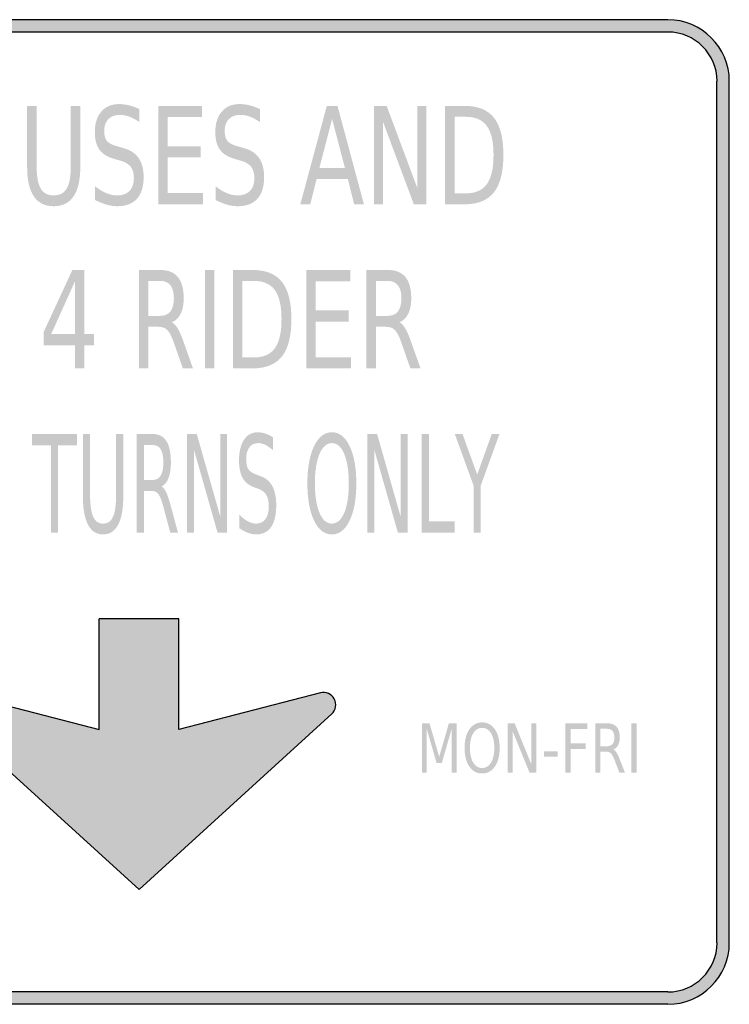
# Model space of a CAD drawing. Header units: inches. Extents: x -0.5 to 0.5, y -0.42 to 0.42.
# Tile 2 of 2: x -0.1 to 0.5, y -0.42 to 0.42. Entities that reach past the tile are written whole.
import ezdxf

# ---------------------------------------------------------------- set-up
doc = ezdxf.new("R2010")
doc.units = ezdxf.units.IN
doc.header["$MEASUREMENT"] = 0

msp = doc.modelspace()

# ---------------------------------------------------------------- hatches: boundary and pattern name
h = msp.add_hatch(color=7)
h.paths.add_polyline_path([(-0.46183, -0.41483), (-0.46817, -0.4125), (-0.47417, -0.4095), (-0.47967, -0.40583), (-0.48467, -0.40133), (-0.48917, -0.39633), (-0.49283, -0.39083), (-0.49583, -0.38483), (-0.49817, -0.3785), (-0.4995, -0.37167), (-0.5, -0.3645), (-0.5, 0.3645), (-0.4995, 0.37167), (-0.49817, 0.3785), (-0.49583, 0.38483), (-0.49283, 0.39083), (-0.48917, 0.39633), (-0.48467, 0.40133), (-0.47967, 0.40583), (-0.47417, 0.4095), (-0.46817, 0.4125), (-0.46183, 0.41483), (-0.455, 0.41617), (-0.448, 0.41667), (0.44783, 0.41667), (0.455, 0.41617), (0.46183, 0.41483), (0.46817, 0.4125), (0.47417, 0.4095), (0.47967, 0.40583), (0.48467, 0.40133), (0.48917, 0.39633), (0.49283, 0.39083), (0.49583, 0.38483), (0.49817, 0.3785), (0.4995, 0.37167), (0.5, 0.3645), (0.5, -0.3645), (0.4995, -0.37167), (0.49817, -0.3785), (0.49583, -0.38483), (0.49283, -0.39083), (0.48917, -0.39633), (0.48467, -0.40133), (0.47967, -0.40583), (0.47417, -0.4095), (0.46817, -0.4125), (0.46183, -0.41483), (0.455, -0.41617), (0.44783, -0.41667), (-0.448, -0.41667), (-0.455, -0.41617)])
h.paths.add_polyline_path([(-0.4895, -0.3645), (-0.48917, -0.37017), (-0.488, -0.37567), (-0.48633, -0.38083), (-0.48383, -0.38567), (-0.48083, -0.39), (-0.47733, -0.394), (-0.47333, -0.3975), (-0.469, -0.4005), (-0.46417, -0.403), (-0.459, -0.40467), (-0.4535, -0.40583), (-0.448, -0.40617), (0.44783, -0.40617), (0.4535, -0.40583), (0.459, -0.40467), (0.46417, -0.403), (0.469, -0.4005), (0.47333, -0.3975), (0.47733, -0.394), (0.48083, -0.39), (0.48383, -0.38567), (0.48633, -0.38083), (0.488, -0.37567), (0.48917, -0.37017), (0.4895, -0.3645), (0.4895, 0.3645), (0.48917, 0.37017), (0.488, 0.37567), (0.48633, 0.38083), (0.48383, 0.38567), (0.48083, 0.39), (0.47733, 0.394), (0.47333, 0.3975), (0.469, 0.4005), (0.46417, 0.403), (0.459, 0.40467), (0.4535, 0.40583), (0.44783, 0.40617), (-0.34717, 0.40617), (-0.34717, 0.11117), (-0.4895, 0.11117)], flags=0)
h.paths.add_polyline_path([(-0.47917, 0.26389), (-0.42361, 0.15278), (-0.36806, 0.26389), (-0.42361, 0.375)], flags=0)
h = msp.add_hatch(color=7)
edge = h.paths.add_edge_path()
edge.add_line((-0.09475, 0.34374), (-0.08674, 0.34374))
edge.add_line((-0.08674, 0.34374), (-0.08674, 0.29312))
edge.add_spline(control_points=[(-0.08674, 0.29312), (-0.08674, 0.28418), (-0.0856, 0.27776), (-0.08331, 0.27383), (-0.08102, 0.26991), (-0.07733, 0.26794), (-0.07223, 0.26794), (-0.06713, 0.26794), (-0.06344, 0.26991), (-0.06117, 0.27383), (-0.05889, 0.27776), (-0.05776, 0.28418), (-0.05776, 0.29312)], knot_values=[0, 0, 0, 0, 1, 1, 1, 2, 2, 2, 3, 3, 3, 4, 4, 4, 4], degree=3, periodic=0)
edge.add_line((-0.05776, 0.29312), (-0.05776, 0.34374))
edge.add_line((-0.05776, 0.34374), (-0.04976, 0.34374))
edge.add_line((-0.04976, 0.34374), (-0.04976, 0.29172))
edge.add_spline(control_points=[(-0.04976, 0.29172), (-0.04976, 0.28085), (-0.05165, 0.27265), (-0.05544, 0.26711), (-0.05923, 0.26156), (-0.06482, 0.25879), (-0.07223, 0.25879), (-0.07966, 0.25879), (-0.08527, 0.26156), (-0.08906, 0.26711), (-0.09285, 0.27265), (-0.09475, 0.28085), (-0.09475, 0.29172)], knot_values=[0, 0, 0, 0, 1, 1, 1, 2, 2, 2, 3, 3, 3, 4, 4, 4, 4], degree=3, periodic=0)
edge.add_line((-0.09475, 0.29172), (-0.09475, 0.34374))
h = msp.add_hatch(color=7)
edge = h.paths.add_edge_path()
edge.add_line((0.00035, 0.341), (0.00035, 0.33001))
edge.add_spline(control_points=[(0.00035, 0.33001), (-0.00265, 0.33206), (-0.00549, 0.33358), (-0.00818, 0.33459), (-0.01086, 0.33559), (-0.01344, 0.33609), (-0.01591, 0.33609), (-0.02026, 0.33609), (-0.0236, 0.3349), (-0.02595, 0.33252), (-0.02829, 0.33014), (-0.02947, 0.32675), (-0.02947, 0.32236), (-0.02947, 0.31868), (-0.02869, 0.3159), (-0.02713, 0.31402), (-0.02557, 0.31214), (-0.0226, 0.31062), (-0.01823, 0.30947)], knot_values=[0, 0, 0, 0, 1, 1, 1, 2, 2, 2, 3, 3, 3, 4, 4, 4, 5, 5, 5, 6, 6, 6, 6], degree=3, periodic=0)
edge.add_line((-0.01823, 0.30947), (-0.01347, 0.30807))
edge.add_spline(control_points=[(-0.01347, 0.30807), (-0.00752, 0.30647), (-0.00314, 0.30365), (-0.00033, 0.29962), (0.00249, 0.29558), (0.00389, 0.29018), (0.00389, 0.2834), (0.00389, 0.27533), (0.00199, 0.26921), (-0.00181, 0.26504), (-0.00562, 0.26087), (-0.01121, 0.25879), (-0.01858, 0.25879), (-0.02138, 0.25879), (-0.02435, 0.25924), (-0.02748, 0.26013), (-0.03061, 0.26102), (-0.03385, 0.26234), (-0.03721, 0.26409)], knot_values=[0, 0, 0, 0, 1, 1, 1, 2, 2, 2, 3, 3, 3, 4, 4, 4, 5, 5, 5, 6, 6, 6, 6], degree=3, periodic=0)
edge.add_line((-0.03721, 0.26409), (-0.03721, 0.2757))
edge.add_spline(control_points=[(-0.03721, 0.2757), (-0.03397, 0.27313), (-0.03081, 0.2712), (-0.02772, 0.2699), (-0.02463, 0.26859), (-0.02158, 0.26794), (-0.01858, 0.26794), (-0.01406, 0.26794), (-0.01057, 0.26921), (-0.00809, 0.27174), (-0.00561, 0.27427), (-0.00437, 0.27788), (-0.00437, 0.28257), (-0.00437, 0.28666), (-0.00526, 0.28986), (-0.00704, 0.29217), (-0.00882, 0.29447), (-0.01173, 0.2962), (-0.01578, 0.29736)], knot_values=[0, 0, 0, 0, 1, 1, 1, 2, 2, 2, 3, 3, 3, 4, 4, 4, 5, 5, 5, 6, 6, 6, 6], degree=3, periodic=0)
edge.add_line((-0.01578, 0.29736), (-0.02059, 0.2987))
edge.add_spline(control_points=[(-0.02059, 0.2987), (-0.02654, 0.30037), (-0.03083, 0.30299), (-0.03347, 0.30657), (-0.03611, 0.31014), (-0.03743, 0.31511), (-0.03743, 0.32147), (-0.03743, 0.32884), (-0.0356, 0.33464), (-0.03194, 0.33888), (-0.02828, 0.34313), (-0.02324, 0.34525), (-0.01683, 0.34525), (-0.01406, 0.34525), (-0.01125, 0.34489), (-0.00839, 0.34419), (-0.00554, 0.34348), (-0.00262, 0.34242), (0.00035, 0.341)], knot_values=[0, 0, 0, 0, 1, 1, 1, 2, 2, 2, 3, 3, 3, 4, 4, 4, 5, 5, 5, 6, 6, 6, 6], degree=3, periodic=0)
for points in [[(0.01631, 0.34374), (0.05343, 0.34374), (0.05343, 0.33425), (0.02427, 0.33425), (0.02427, 0.30958), (0.05225, 0.30958), (0.05225, 0.30009), (0.02427, 0.30009), (0.02427, 0.2699), (0.05417, 0.2699), (0.05417, 0.26041), (0.01631, 0.26041), (0.01631, 0.34374)], [(0.19902, 0.34374), (0.20974, 0.34374), (0.23579, 0.27403), (0.23579, 0.34374), (0.24349, 0.34374), (0.24349, 0.26041), (0.23278, 0.26041), (0.20672, 0.33012), (0.20672, 0.26041), (0.19902, 0.26041), (0.19902, 0.34374)], [(0.05593, 0.20485), (0.06389, 0.20485), (0.06389, 0.12152), (0.05593, 0.12152), (0.05593, 0.20485)], [(0.14175, 0.20485), (0.17888, 0.20485), (0.17888, 0.19536), (0.14971, 0.19536), (0.14971, 0.17069), (0.1777, 0.17069), (0.1777, 0.1612), (0.14971, 0.1612), (0.14971, 0.13101), (0.17963, 0.13101), (0.17963, 0.12152), (0.14175, 0.12152), (0.14175, 0.20485)], [(-0.09054, 0.06596), (-0.05267, 0.06596), (-0.05267, 0.05648), (-0.06857, 0.05648), (-0.06857, -0.01737), (-0.07464, -0.01737), (-0.07464, 0.05648), (-0.09054, 0.05648), (-0.09054, 0.06596)], [(0.04076, 0.06596), (0.04892, 0.06596), (0.06879, -0.00375), (0.06879, 0.06596), (0.07465, 0.06596), (0.07465, -0.01737), (0.06649, -0.01737), (0.04662, 0.05234), (0.04662, -0.01737), (0.04076, -0.01737), (0.04076, 0.06596)], [(0.19351, 0.06596), (0.20168, 0.06596), (0.22155, -0.00375), (0.22155, 0.06596), (0.22741, 0.06596), (0.22741, -0.01737), (0.21925, -0.01737), (0.19938, 0.05234), (0.19938, -0.01737), (0.19351, -0.01737), (0.19351, 0.06596)], [(0.23944, 0.06596), (0.24551, 0.06596), (0.24551, -0.00788), (0.26731, -0.00788), (0.26731, -0.01737), (0.23944, -0.01737), (0.23944, 0.06596)], [(0.26751, 0.06596), (0.27404, 0.06596), (0.28644, 0.03169), (0.29877, 0.06596), (0.30531, 0.06596), (0.28944, 0.02232), (0.28944, -0.01737), (0.28338, -0.01737), (0.28338, 0.02232), (0.26751, 0.06596)], [(0, -0.3195), (0.16333, -0.17083), (0.16483, -0.16917), (0.16583, -0.16717), (0.1665, -0.165), (0.16667, -0.16267), (0.16633, -0.16033), (0.1655, -0.15817), (0.164, -0.15633), (0.16233, -0.15483), (0.1605, -0.15367), (0.15833, -0.153), (0.156, -0.15283), (0.15367, -0.15317), (0.03383, -0.184), (0.03383, -0.09033), (-0.03383, -0.09033), (-0.03383, -0.184), (-0.15367, -0.15317), (-0.156, -0.15283), (-0.15817, -0.153), (-0.16033, -0.15367), (-0.16233, -0.15483), (-0.164, -0.15633), (-0.16533, -0.15817), (-0.16633, -0.16033), (-0.16667, -0.16267), (-0.1665, -0.165), (-0.16583, -0.16717), (-0.16483, -0.16917), (-0.16333, -0.17083), (0, -0.3195)], [(0.23957, -0.17882), (0.24605, -0.17882), (0.25425, -0.20718), (0.26248, -0.17882), (0.26896, -0.17882), (0.26896, -0.22049), (0.26473, -0.22049), (0.26473, -0.1839), (0.25643, -0.21248), (0.25208, -0.21248), (0.24378, -0.1839), (0.24378, -0.22049), (0.23957, -0.22049), (0.23957, -0.17882)], [(0.31228, -0.17882), (0.31814, -0.17882), (0.33239, -0.21368), (0.33239, -0.17882), (0.3366, -0.17882), (0.3366, -0.22049), (0.33074, -0.22049), (0.31649, -0.18563), (0.31649, -0.22049), (0.31228, -0.22049), (0.31228, -0.17882)], [(0.36114, -0.17882), (0.3796, -0.17882), (0.3796, -0.18357), (0.36549, -0.18357), (0.36549, -0.19585), (0.37824, -0.19585), (0.37824, -0.20059), (0.36549, -0.20059), (0.36549, -0.22049), (0.36114, -0.22049), (0.36114, -0.17882)], [(0.41711, -0.17882), (0.42146, -0.17882), (0.42146, -0.22049), (0.41711, -0.22049), (0.41711, -0.17882)], [(0.34306, -0.20254), (0.35466, -0.20254), (0.35466, -0.20712), (0.34306, -0.20712), (0.34306, -0.20254)]]:
    msp.add_hatch(color=7).paths.add_polyline_path(points)
h = msp.add_hatch(color=7)
edge = h.paths.add_edge_path()
edge.add_line((0.1024, 0.341), (0.1024, 0.33001))
edge.add_spline(control_points=[(0.1024, 0.33001), (0.0994, 0.33206), (0.09655, 0.33358), (0.09387, 0.33459), (0.09119, 0.33559), (0.08861, 0.33609), (0.08613, 0.33609), (0.08179, 0.33609), (0.07845, 0.3349), (0.0761, 0.33252), (0.07375, 0.33014), (0.07258, 0.32675), (0.07258, 0.32236), (0.07258, 0.31868), (0.07336, 0.3159), (0.07492, 0.31402), (0.07648, 0.31214), (0.07944, 0.31062), (0.08382, 0.30947)], knot_values=[0, 0, 0, 0, 1, 1, 1, 2, 2, 2, 3, 3, 3, 4, 4, 4, 5, 5, 5, 6, 6, 6, 6], degree=3, periodic=0)
edge.add_line((0.08382, 0.30947), (0.08858, 0.30807))
edge.add_spline(control_points=[(0.08858, 0.30807), (0.09453, 0.30647), (0.09891, 0.30365), (0.10172, 0.29962), (0.10453, 0.29558), (0.10594, 0.29018), (0.10594, 0.2834), (0.10594, 0.27533), (0.10404, 0.26921), (0.10023, 0.26504), (0.09643, 0.26087), (0.09084, 0.25879), (0.08347, 0.25879), (0.08067, 0.25879), (0.0777, 0.25923), (0.07457, 0.26013), (0.07144, 0.26102), (0.06819, 0.26234), (0.06484, 0.26409)], knot_values=[0, 0, 0, 0, 1, 1, 1, 2, 2, 2, 3, 3, 3, 4, 4, 4, 5, 5, 5, 6, 6, 6, 6], degree=3, periodic=0)
edge.add_line((0.06484, 0.26409), (0.06484, 0.2757))
edge.add_spline(control_points=[(0.06484, 0.2757), (0.06808, 0.27313), (0.07124, 0.2712), (0.07433, 0.2699), (0.07742, 0.26859), (0.08046, 0.26794), (0.08347, 0.26794), (0.08798, 0.26794), (0.09148, 0.26921), (0.09396, 0.27174), (0.09644, 0.27427), (0.09768, 0.27788), (0.09768, 0.28257), (0.09768, 0.28666), (0.09679, 0.28986), (0.09501, 0.29217), (0.09323, 0.29447), (0.09032, 0.2962), (0.08626, 0.29736)], knot_values=[0, 0, 0, 0, 1, 1, 1, 2, 2, 2, 3, 3, 3, 4, 4, 4, 5, 5, 5, 6, 6, 6, 6], degree=3, periodic=0)
edge.add_line((0.08626, 0.29736), (0.08146, 0.2987))
edge.add_spline(control_points=[(0.08146, 0.2987), (0.07551, 0.30037), (0.07122, 0.30299), (0.06858, 0.30657), (0.06594, 0.31014), (0.06462, 0.31511), (0.06462, 0.32147), (0.06462, 0.32884), (0.06645, 0.33464), (0.07011, 0.33888), (0.07377, 0.34313), (0.0788, 0.34525), (0.08522, 0.34525), (0.08798, 0.34525), (0.0908, 0.34489), (0.09365, 0.34419), (0.09651, 0.34348), (0.09943, 0.34242), (0.1024, 0.341)], knot_values=[0, 0, 0, 0, 1, 1, 1, 2, 2, 2, 3, 3, 3, 4, 4, 4, 5, 5, 5, 6, 6, 6, 6], degree=3, periodic=0)
h = msp.add_hatch(color=7)
h.paths.add_polyline_path([(0.15906, 0.34374), (0.16811, 0.34374), (0.1905, 0.26041), (0.18224, 0.26041), (0.17686, 0.28178), (0.15036, 0.28178), (0.14503, 0.26041), (0.13663, 0.26041), (0.15906, 0.34374)])
h.paths.add_polyline_path([(0.16357, 0.33263), (0.15277, 0.29116), (0.17441, 0.29116), (0.16357, 0.33263)], flags=0)
h = msp.add_hatch(color=7)
edge = h.paths.add_edge_path()
edge.add_line((0.25927, 0.34374), (0.27558, 0.34374))
edge.add_spline(control_points=[(0.27558, 0.34374), (0.28698, 0.34374), (0.29534, 0.34038), (0.30066, 0.33367), (0.30598, 0.32695), (0.30864, 0.31645), (0.30864, 0.30216), (0.30864, 0.28779), (0.30596, 0.27724), (0.30061, 0.27051), (0.29526, 0.26377), (0.28692, 0.26041), (0.27558, 0.26041)], knot_values=[0, 0, 0, 0, 1, 1, 1, 2, 2, 2, 3, 3, 3, 4, 4, 4, 4], degree=3, periodic=0)
edge.add_line((0.27558, 0.26041), (0.25927, 0.26041))
edge.add_line((0.25927, 0.26041), (0.25927, 0.34374))
edge = h.paths.add_edge_path(flags=0)
edge.add_line((0.26723, 0.33447), (0.26723, 0.26967))
edge.add_line((0.26723, 0.26967), (0.27681, 0.26967))
edge.add_spline(control_points=[(0.27681, 0.26967), (0.28491, 0.26967), (0.29085, 0.27228), (0.29462, 0.27749), (0.2984, 0.2827), (0.30029, 0.29092), (0.30029, 0.30216), (0.30029, 0.31332), (0.2984, 0.3215), (0.29462, 0.32669), (0.29085, 0.33188), (0.28491, 0.33447), (0.27681, 0.33447)], knot_values=[0, 0, 0, 0, 1, 1, 1, 2, 2, 2, 3, 3, 3, 4, 4, 4, 4], degree=3, periodic=0)
edge.add_line((0.27681, 0.33447), (0.26723, 0.33447))
h = msp.add_hatch(color=7)
h.paths.add_polyline_path([(-0.05644, 0.20485), (-0.04643, 0.20485), (-0.04643, 0.15054), (-0.03807, 0.15054), (-0.03807, 0.14117), (-0.04643, 0.14117), (-0.04643, 0.12152), (-0.05434, 0.12152), (-0.05434, 0.14117), (-0.0809, 0.14117), (-0.0809, 0.15205), (-0.05644, 0.20485)])
h.paths.add_polyline_path([(-0.05434, 0.19503), (-0.07442, 0.15054), (-0.05434, 0.15054), (-0.05434, 0.19503)], flags=0)
h = msp.add_hatch(color=7)
edge = h.paths.add_edge_path()
edge.add_spline(control_points=[(0.0278, 0.16059), (0.02952, 0.15977), (0.03118, 0.15802), (0.03279, 0.15534), (0.03439, 0.15266), (0.03601, 0.14898), (0.03764, 0.14429)], knot_values=[0, 0, 0, 0, 1, 1, 1, 2, 2, 2, 2], degree=3, periodic=0)
edge.add_line((0.03764, 0.14429), (0.04573, 0.12152))
edge.add_line((0.04573, 0.12152), (0.03716, 0.12152))
edge.add_line((0.03716, 0.12152), (0.02964, 0.1429))
edge.add_spline(control_points=[(0.02964, 0.1429), (0.02771, 0.14848), (0.02584, 0.15218), (0.02402, 0.154), (0.02219, 0.15583), (0.01971, 0.15674), (0.01656, 0.15674)], knot_values=[0, 0, 0, 0, 1, 1, 1, 2, 2, 2, 2], degree=3, periodic=0)
edge.add_line((0.01656, 0.15674), (0.0079, 0.15674))
edge.add_line((0.0079, 0.15674), (0.0079, 0.12152))
edge.add_line((0.0079, 0.12152), (-0.00006, 0.12152))
edge.add_line((-0.00006, 0.12152), (-0.00006, 0.20485))
edge.add_line((-0.00006, 0.20485), (0.01787, 0.20485))
edge.add_spline(control_points=[(0.01787, 0.20485), (0.02461, 0.20485), (0.02962, 0.20286), (0.03292, 0.19888), (0.03621, 0.1949), (0.03786, 0.18889), (0.03786, 0.18085), (0.03786, 0.1756), (0.03701, 0.17125), (0.0353, 0.16779), (0.0336, 0.16433), (0.0311, 0.16193), (0.0278, 0.16059)], knot_values=[0, 0, 0, 0, 1, 1, 1, 2, 2, 2, 3, 3, 3, 4, 4, 4, 4], degree=3, periodic=0)
edge = h.paths.add_edge_path(flags=0)
edge.add_line((0.0079, 0.19559), (0.0079, 0.166))
edge.add_line((0.0079, 0.166), (0.01787, 0.166))
edge.add_spline(control_points=[(0.01787, 0.166), (0.02172, 0.166), (0.02462, 0.16726), (0.02658, 0.16977), (0.02853, 0.17228), (0.02951, 0.17598), (0.02951, 0.18085), (0.02951, 0.18573), (0.02853, 0.1894), (0.02658, 0.19187), (0.02462, 0.19435), (0.02172, 0.19559), (0.01787, 0.19559)], knot_values=[0, 0, 0, 0, 1, 1, 1, 2, 2, 2, 3, 3, 3, 4, 4, 4, 4], degree=3, periodic=0)
edge.add_line((0.01787, 0.19559), (0.0079, 0.19559))
h = msp.add_hatch(color=7)
edge = h.paths.add_edge_path()
edge.add_line((0.07968, 0.20485), (0.09599, 0.20485))
edge.add_spline(control_points=[(0.09599, 0.20485), (0.10739, 0.20485), (0.11576, 0.20149), (0.12108, 0.19478), (0.1264, 0.18806), (0.12906, 0.17756), (0.12906, 0.16327), (0.12906, 0.14891), (0.12639, 0.13836), (0.12103, 0.13162), (0.11568, 0.12489), (0.10734, 0.12152), (0.09599, 0.12152)], knot_values=[0, 0, 0, 0, 1, 1, 1, 2, 2, 2, 3, 3, 3, 4, 4, 4, 4], degree=3, periodic=0)
edge.add_line((0.09599, 0.12152), (0.07968, 0.12152))
edge.add_line((0.07968, 0.12152), (0.07968, 0.20485))
edge = h.paths.add_edge_path(flags=0)
edge.add_line((0.08764, 0.19559), (0.08764, 0.13078))
edge.add_line((0.08764, 0.13078), (0.09722, 0.13078))
edge.add_spline(control_points=[(0.09722, 0.13078), (0.10532, 0.13078), (0.11127, 0.13339), (0.11504, 0.1386), (0.11882, 0.14381), (0.12071, 0.15203), (0.12071, 0.16327), (0.12071, 0.17443), (0.11882, 0.18261), (0.11504, 0.1878), (0.11127, 0.19299), (0.10532, 0.19559), (0.09722, 0.19559)], knot_values=[0, 0, 0, 0, 1, 1, 1, 2, 2, 2, 3, 3, 3, 4, 4, 4, 4], degree=3, periodic=0)
edge.add_line((0.09722, 0.19559), (0.08764, 0.19559))
h = msp.add_hatch(color=7)
edge = h.paths.add_edge_path()
edge.add_spline(control_points=[(0.22052, 0.16059), (0.22224, 0.15977), (0.22391, 0.15802), (0.22551, 0.15534), (0.22711, 0.15266), (0.22873, 0.14898), (0.23036, 0.14429)], knot_values=[0, 0, 0, 0, 1, 1, 1, 2, 2, 2, 2], degree=3, periodic=0)
edge.add_line((0.23036, 0.14429), (0.23846, 0.12152))
edge.add_line((0.23846, 0.12152), (0.22988, 0.12152))
edge.add_line((0.22988, 0.12152), (0.22236, 0.1429))
edge.add_spline(control_points=[(0.22236, 0.1429), (0.22044, 0.14848), (0.21856, 0.15218), (0.21674, 0.154), (0.21492, 0.15583), (0.21243, 0.15674), (0.20928, 0.15674)], knot_values=[0, 0, 0, 0, 1, 1, 1, 2, 2, 2, 2], degree=3, periodic=0)
edge.add_line((0.20928, 0.15674), (0.20062, 0.15674))
edge.add_line((0.20062, 0.15674), (0.20062, 0.12152))
edge.add_line((0.20062, 0.12152), (0.19266, 0.12152))
edge.add_line((0.19266, 0.12152), (0.19266, 0.20485))
edge.add_line((0.19266, 0.20485), (0.21059, 0.20485))
edge.add_spline(control_points=[(0.21059, 0.20485), (0.21733, 0.20485), (0.22235, 0.20286), (0.22564, 0.19888), (0.22894, 0.1949), (0.23058, 0.18889), (0.23058, 0.18085), (0.23058, 0.1756), (0.22973, 0.17125), (0.22802, 0.16779), (0.22632, 0.16433), (0.22382, 0.16193), (0.22052, 0.16059)], knot_values=[0, 0, 0, 0, 1, 1, 1, 2, 2, 2, 3, 3, 3, 4, 4, 4, 4], degree=3, periodic=0)
edge = h.paths.add_edge_path(flags=0)
edge.add_line((0.20062, 0.19559), (0.20062, 0.166))
edge.add_line((0.20062, 0.166), (0.21059, 0.166))
edge.add_spline(control_points=[(0.21059, 0.166), (0.21444, 0.166), (0.21734, 0.16726), (0.2193, 0.16977), (0.22125, 0.17228), (0.22223, 0.17598), (0.22223, 0.18085), (0.22223, 0.18573), (0.22125, 0.1894), (0.2193, 0.19187), (0.21734, 0.19435), (0.21444, 0.19559), (0.21059, 0.19559)], knot_values=[0, 0, 0, 0, 1, 1, 1, 2, 2, 2, 3, 3, 3, 4, 4, 4, 4], degree=3, periodic=0)
edge.add_line((0.21059, 0.19559), (0.20062, 0.19559))
h = msp.add_hatch(color=7)
edge = h.paths.add_edge_path()
edge.add_line((0.11352, 0.06323), (0.11352, 0.05223))
edge.add_spline(control_points=[(0.11352, 0.05223), (0.11123, 0.05428), (0.10906, 0.05581), (0.10702, 0.05681), (0.10498, 0.05781), (0.10301, 0.05832), (0.10112, 0.05832), (0.09781, 0.05832), (0.09526, 0.05713), (0.09347, 0.05474), (0.09168, 0.05236), (0.09079, 0.04898), (0.09079, 0.04459), (0.09079, 0.0409), (0.09138, 0.03812), (0.09257, 0.03624), (0.09376, 0.03436), (0.09602, 0.03285), (0.09935, 0.03169)], knot_values=[0, 0, 0, 0, 1, 1, 1, 2, 2, 2, 3, 3, 3, 4, 4, 4, 5, 5, 5, 6, 6, 6, 6], degree=3, periodic=0)
edge.add_line((0.09935, 0.03169), (0.10299, 0.0303))
edge.add_spline(control_points=[(0.10299, 0.0303), (0.10752, 0.0287), (0.11086, 0.02588), (0.113, 0.02184), (0.11515, 0.0178), (0.11622, 0.0124), (0.11622, 0.00563), (0.11622, -0.00245), (0.11477, -0.00857), (0.11187, -0.01274), (0.10897, -0.0169), (0.10471, -0.01899), (0.09909, -0.01899), (0.09695, -0.01899), (0.09469, -0.01854), (0.0923, -0.01765), (0.08992, -0.01676), (0.08744, -0.01543), (0.08489, -0.01369)], knot_values=[0, 0, 0, 0, 1, 1, 1, 2, 2, 2, 3, 3, 3, 4, 4, 4, 5, 5, 5, 6, 6, 6, 6], degree=3, periodic=0)
edge.add_line((0.08489, -0.01369), (0.08489, -0.00208))
edge.add_spline(control_points=[(0.08489, -0.00208), (0.08735, -0.00464), (0.08977, -0.00658), (0.09212, -0.00788), (0.09448, -0.00918), (0.0968, -0.00983), (0.09909, -0.00983), (0.10253, -0.00983), (0.1052, -0.00857), (0.10709, -0.00604), (0.10897, -0.00351), (0.10992, 0.0001), (0.10992, 0.00479), (0.10992, 0.00888), (0.10924, 0.01208), (0.10789, 0.01439), (0.10653, 0.0167), (0.10431, 0.01843), (0.10122, 0.01958)], knot_values=[0, 0, 0, 0, 1, 1, 1, 2, 2, 2, 3, 3, 3, 4, 4, 4, 5, 5, 5, 6, 6, 6, 6], degree=3, periodic=0)
edge.add_line((0.10122, 0.01958), (0.09755, 0.02092))
edge.add_spline(control_points=[(0.09755, 0.02092), (0.09302, 0.02259), (0.08975, 0.02522), (0.08774, 0.02879), (0.08573, 0.03236), (0.08472, 0.03733), (0.08472, 0.04369), (0.08472, 0.05106), (0.08612, 0.05687), (0.0889, 0.06111), (0.09169, 0.06535), (0.09553, 0.06747), (0.10042, 0.06747), (0.10253, 0.06747), (0.10468, 0.06712), (0.10685, 0.06641), (0.10903, 0.0657), (0.11125, 0.06464), (0.11352, 0.06323)], knot_values=[0, 0, 0, 0, 1, 1, 1, 2, 2, 2, 3, 3, 3, 4, 4, 4, 5, 5, 5, 6, 6, 6, 6], degree=3, periodic=0)
h = msp.add_hatch(color=7)
edge = h.paths.add_edge_path()
edge.add_spline(control_points=[(0.16335, 0.06747), (0.16964, 0.06747), (0.17466, 0.06355), (0.17842, 0.05572), (0.18217, 0.04789), (0.18405, 0.03739), (0.18405, 0.02421), (0.18405, 0.01108), (0.18217, 0.00059), (0.17842, -0.00724), (0.17466, -0.01507), (0.16964, -0.01899), (0.16335, -0.01899), (0.15706, -0.01899), (0.15203, -0.01508), (0.14827, -0.00727), (0.1445, 0.00055), (0.14262, 0.01104), (0.14262, 0.02421), (0.14262, 0.03739), (0.1445, 0.04789), (0.14827, 0.05572), (0.15203, 0.06355), (0.15706, 0.06747), (0.16335, 0.06747)], knot_values=[0, 0, 0, 0, 1, 1, 1, 2, 2, 2, 3, 3, 3, 4, 4, 4, 5, 5, 5, 6, 6, 6, 7, 7, 7, 8, 8, 8, 8], degree=3, periodic=0)
edge = h.paths.add_edge_path(flags=0)
edge.add_spline(control_points=[(0.16335, 0.05832), (0.15895, 0.05832), (0.15546, 0.05527), (0.15287, 0.04916), (0.15028, 0.04306), (0.14898, 0.03474), (0.14898, 0.02421), (0.14898, 0.01372), (0.15028, 0.00542), (0.15287, -0.00068), (0.15546, -0.00678), (0.15895, -0.00983), (0.16335, -0.00983), (0.16775, -0.00983), (0.17124, -0.00678), (0.17382, -0.00068), (0.17639, 0.00542), (0.17768, 0.01372), (0.17768, 0.02421), (0.17768, 0.03474), (0.17639, 0.04306), (0.17382, 0.04916), (0.17124, 0.05527), (0.16775, 0.05832), (0.16335, 0.05832)], knot_values=[0, 0, 0, 0, 1, 1, 1, 2, 2, 2, 3, 3, 3, 4, 4, 4, 5, 5, 5, 6, 6, 6, 7, 7, 7, 8, 8, 8, 8], degree=3, periodic=0)
h = msp.add_hatch(color=7)
edge = h.paths.add_edge_path()
edge.add_line((-0.04757, 0.06596), (-0.04147, 0.06596))
edge.add_line((-0.04147, 0.06596), (-0.04147, 0.01534))
edge.add_spline(control_points=[(-0.04147, 0.01534), (-0.04147, 0.00641), (-0.0406, -0.00002), (-0.03885, -0.00395), (-0.03711, -0.00787), (-0.03429, -0.00983), (-0.03041, -0.00983), (-0.02652, -0.00983), (-0.02371, -0.00787), (-0.02197, -0.00395), (-0.02024, -0.00002), (-0.01937, 0.00641), (-0.01937, 0.01534)], knot_values=[0, 0, 0, 0, 1, 1, 1, 2, 2, 2, 3, 3, 3, 4, 4, 4, 4], degree=3, periodic=0)
edge.add_line((-0.01937, 0.01534), (-0.01937, 0.06596))
edge.add_line((-0.01937, 0.06596), (-0.01327, 0.06596))
edge.add_line((-0.01327, 0.06596), (-0.01327, 0.01394))
edge.add_spline(control_points=[(-0.01327, 0.01394), (-0.01327, 0.00308), (-0.01472, -0.00513), (-0.01761, -0.01067), (-0.02049, -0.01622), (-0.02476, -0.01899), (-0.03041, -0.01899), (-0.03607, -0.01899), (-0.04035, -0.01622), (-0.04324, -0.01067), (-0.04613, -0.00513), (-0.04757, 0.00308), (-0.04757, 0.01394)], knot_values=[0, 0, 0, 0, 1, 1, 1, 2, 2, 2, 3, 3, 3, 4, 4, 4, 4], degree=3, periodic=0)
edge.add_line((-0.04757, 0.01394), (-0.04757, 0.06596))
h = msp.add_hatch(color=7)
edge = h.paths.add_edge_path()
edge.add_spline(control_points=[(0.01932, 0.0217), (0.02064, 0.02088), (0.0219, 0.01913), (0.02312, 0.01646), (0.02435, 0.01378), (0.02558, 0.01009), (0.02682, 0.0054)], knot_values=[0, 0, 0, 0, 1, 1, 1, 2, 2, 2, 2], degree=3, periodic=0)
edge.add_line((0.02682, 0.0054), (0.03299, -0.01737))
edge.add_line((0.03299, -0.01737), (0.02646, -0.01737))
edge.add_line((0.02646, -0.01737), (0.02072, 0.00401))
edge.add_spline(control_points=[(0.02072, 0.00401), (0.01926, 0.00959), (0.01783, 0.01329), (0.01644, 0.01512), (0.01505, 0.01694), (0.01316, 0.01785), (0.01076, 0.01785)], knot_values=[0, 0, 0, 0, 1, 1, 1, 2, 2, 2, 2], degree=3, periodic=0)
edge.add_line((0.01076, 0.01785), (0.00416, 0.01785))
edge.add_line((0.00416, 0.01785), (0.00416, -0.01737))
edge.add_line((0.00416, -0.01737), (-0.00191, -0.01737))
edge.add_line((-0.00191, -0.01737), (-0.00191, 0.06596))
edge.add_line((-0.00191, 0.06596), (0.01176, 0.06596))
edge.add_spline(control_points=[(0.01176, 0.06596), (0.01689, 0.06596), (0.02071, 0.06397), (0.02322, 0.05999), (0.02574, 0.05601), (0.02699, 0.05), (0.02699, 0.04196), (0.02699, 0.03672), (0.02634, 0.03236), (0.02504, 0.0289), (0.02374, 0.02544), (0.02184, 0.02304), (0.01932, 0.0217)], knot_values=[0, 0, 0, 0, 1, 1, 1, 2, 2, 2, 3, 3, 3, 4, 4, 4, 4], degree=3, periodic=0)
edge = h.paths.add_edge_path(flags=0)
edge.add_line((0.00416, 0.0567), (0.00416, 0.02712))
edge.add_line((0.00416, 0.02712), (0.01176, 0.02712))
edge.add_spline(control_points=[(0.01176, 0.02712), (0.01469, 0.02712), (0.0169, 0.02837), (0.01839, 0.03088), (0.01988, 0.0334), (0.02062, 0.03709), (0.02062, 0.04196), (0.02062, 0.04684), (0.01988, 0.05051), (0.01839, 0.05299), (0.0169, 0.05546), (0.01469, 0.0567), (0.01176, 0.0567)], knot_values=[0, 0, 0, 0, 1, 1, 1, 2, 2, 2, 3, 3, 3, 4, 4, 4, 4], degree=3, periodic=0)
edge.add_line((0.01176, 0.0567), (0.00416, 0.0567))
h = msp.add_hatch(color=7)
edge = h.paths.add_edge_path()
edge.add_spline(control_points=[(0.29063, -0.17807), (0.29514, -0.17807), (0.29875, -0.18003), (0.30144, -0.18394), (0.30414, -0.18786), (0.30548, -0.19311), (0.30548, -0.1997), (0.30548, -0.20627), (0.30414, -0.21151), (0.30144, -0.21542), (0.29875, -0.21934), (0.29514, -0.2213), (0.29063, -0.2213), (0.28612, -0.2213), (0.28251, -0.21935), (0.27981, -0.21544), (0.27711, -0.21153), (0.27576, -0.20628), (0.27576, -0.1997), (0.27576, -0.19311), (0.27711, -0.18786), (0.27981, -0.18394), (0.28251, -0.18003), (0.28612, -0.17807), (0.29063, -0.17807)], knot_values=[0, 0, 0, 0, 1, 1, 1, 2, 2, 2, 3, 3, 3, 4, 4, 4, 5, 5, 5, 6, 6, 6, 7, 7, 7, 8, 8, 8, 8], degree=3, periodic=0)
edge = h.paths.add_edge_path(flags=0)
edge.add_spline(control_points=[(0.29063, -0.18265), (0.28748, -0.18265), (0.28497, -0.18417), (0.28311, -0.18722), (0.28125, -0.19027), (0.28032, -0.19443), (0.28032, -0.1997), (0.28032, -0.20494), (0.28125, -0.20909), (0.28311, -0.21214), (0.28497, -0.2152), (0.28748, -0.21672), (0.29063, -0.21672), (0.29379, -0.21672), (0.29629, -0.2152), (0.29814, -0.21214), (0.29999, -0.20909), (0.30092, -0.20494), (0.30092, -0.1997), (0.30092, -0.19443), (0.29999, -0.19027), (0.29814, -0.18722), (0.29629, -0.18417), (0.29379, -0.18265), (0.29063, -0.18265)], knot_values=[0, 0, 0, 0, 1, 1, 1, 2, 2, 2, 3, 3, 3, 4, 4, 4, 5, 5, 5, 6, 6, 6, 7, 7, 7, 8, 8, 8, 8], degree=3, periodic=0)
h = msp.add_hatch(color=7)
edge = h.paths.add_edge_path()
edge.add_spline(control_points=[(0.40173, -0.20095), (0.40267, -0.20136), (0.40358, -0.20224), (0.40445, -0.20358), (0.40533, -0.20492), (0.40622, -0.20676), (0.40711, -0.2091)], knot_values=[0, 0, 0, 0, 1, 1, 1, 2, 2, 2, 2], degree=3, periodic=0)
edge.add_line((0.40711, -0.2091), (0.41153, -0.22049))
edge.add_line((0.41153, -0.22049), (0.40685, -0.22049))
edge.add_line((0.40685, -0.22049), (0.40273, -0.2098))
edge.add_spline(control_points=[(0.40273, -0.2098), (0.40168, -0.20701), (0.40065, -0.20516), (0.39966, -0.20425), (0.39866, -0.20334), (0.3973, -0.20288), (0.39558, -0.20288)], knot_values=[0, 0, 0, 0, 1, 1, 1, 2, 2, 2, 2], degree=3, periodic=0)
edge.add_line((0.39558, -0.20288), (0.39084, -0.20288))
edge.add_line((0.39084, -0.20288), (0.39084, -0.22049))
edge.add_line((0.39084, -0.22049), (0.38649, -0.22049))
edge.add_line((0.38649, -0.22049), (0.38649, -0.17882))
edge.add_line((0.38649, -0.17882), (0.3963, -0.17882))
edge.add_spline(control_points=[(0.3963, -0.17882), (0.39998, -0.17882), (0.40272, -0.17982), (0.40453, -0.18181), (0.40633, -0.1838), (0.40723, -0.1868), (0.40723, -0.19082), (0.40723, -0.19345), (0.40676, -0.19562), (0.40583, -0.19735), (0.4049, -0.19908), (0.40353, -0.20028), (0.40173, -0.20095)], knot_values=[0, 0, 0, 0, 1, 1, 1, 2, 2, 2, 3, 3, 3, 4, 4, 4, 4], degree=3, periodic=0)
edge = h.paths.add_edge_path(flags=0)
edge.add_line((0.39084, -0.18346), (0.39084, -0.19825))
edge.add_line((0.39084, -0.19825), (0.3963, -0.19825))
edge.add_spline(control_points=[(0.3963, -0.19825), (0.3984, -0.19825), (0.39999, -0.19762), (0.40106, -0.19636), (0.40213, -0.19511), (0.40266, -0.19326), (0.40266, -0.19082), (0.40266, -0.18839), (0.40213, -0.18655), (0.40106, -0.18531), (0.39999, -0.18407), (0.3984, -0.18346), (0.3963, -0.18346)], knot_values=[0, 0, 0, 0, 1, 1, 1, 2, 2, 2, 3, 3, 3, 4, 4, 4, 4], degree=3, periodic=0)
edge.add_line((0.3963, -0.18346), (0.39084, -0.18346))

# ---------------------------------------------------------------- linework, layer by layer
at = {"color": 7}
for p, q in [((0.44791, 0.41666), (-0.44792, 0.41666)), ((0.44791, 0.40623), (-0.44792, 0.40623)), ((0.48956, -0.36458), (0.48956, 0.36458)), ((0.49999, -0.36458), (0.49999, 0.36458)), ((-0.03385, -0.18403), (-0.03385, -0.09028)), ((0.03386, -0.09028), (-0.03385, -0.09028)), ((0.03386, -0.18403), (0.03386, -0.09028)), ((-0.15364, -0.15311), (-0.03385, -0.18403)), ((0.15365, -0.15311), (0.03386, -0.18403)), ((-0.16325, -0.17089), (0, -0.31944)), ((0.16326, -0.17089), (0, -0.31944)), ((0.44791, -0.40622), (-0.44792, -0.40622)), ((0.44791, -0.41667), (-0.44792, -0.41667))]:
    msp.add_line(p, q, dxfattribs=at)
for points in [[(0.5, 0.36458), (0.5, 0.39335), (0.47668, 0.41667), (0.44792, 0.41667)], [(0.48957, 0.36458), (0.48957, 0.38758), (0.47092, 0.40623), (0.44792, 0.40623)], [(0.44792, -0.41666), (0.47668, -0.41666), (0.5, -0.39334), (0.5, -0.36458)], [(0.44792, -0.40623), (0.47092, -0.40623), (0.48957, -0.38758), (0.48957, -0.36458)]]:
    msp.add_open_spline(points, degree=3, dxfattribs=at)
msp.add_open_spline([(0.16326, -0.1709), (0.16681, -0.16767), (0.16769, -0.16245), (0.16542, -0.15824), (0.16314, -0.15403), (0.15829, -0.15191), (0.15365, -0.1531)], degree=3, knots=[0, 0, 0, 0, 1, 1, 1, 2, 2, 2, 2], dxfattribs=at)

doc.saveas('drawing.dxf')
